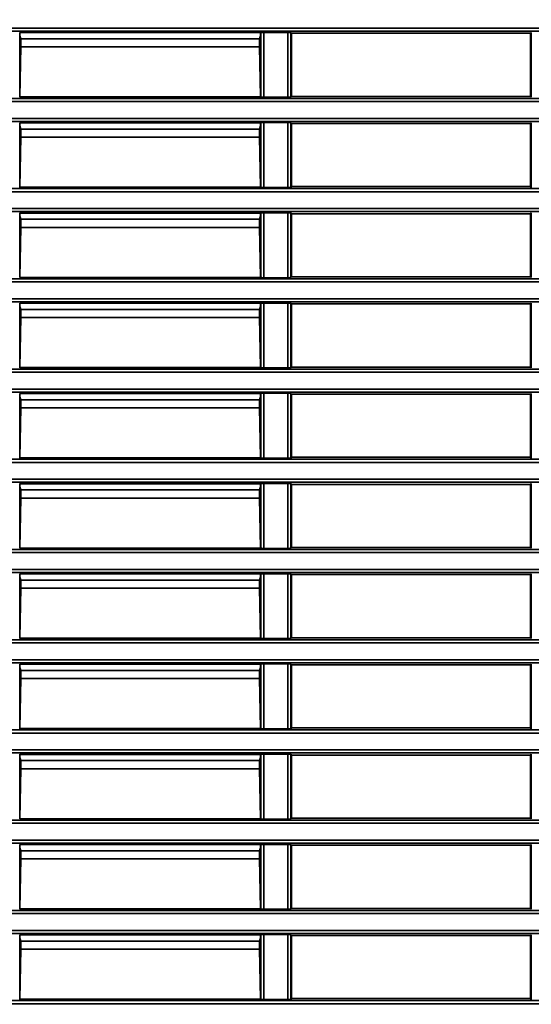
# Model space of a CAD drawing. Header units: millimetres. Extents: x 0 to 1118, y 0 to 864.
# Tile 232 of 250: x 1032 to 1043, y 458 to 478. Entities that reach past the tile are written whole.
import ezdxf

# ---------------------------------------------------------------- set-up
doc = ezdxf.new("R2010")
doc.units = ezdxf.units.MM
doc.styles.add('SLDTEXTSTYLE0', font='TXT', dxfattribs={"width": 0.605})
doc.dimstyles.new('SLDDIMSTYLE3', dxfattribs={"dimtxt": 4.233333, "dimasz": 4.572, "dimexe": 0, "dimexo": 0.0625, "dimgap": 1.058333, "dimtad": 0, "dimtih": 1, "dimtoh": 1, "dimdec": 1, "dimlfac": 4, "dimrnd": 1e-09, "dimzin": 4, "dimdsep": 46, "dimtxsty": 'SLDTEXTSTYLE0', "dimsah": 1, "dimcen": 0.09, "dimadec": 0, "dimazin": 1, "dimtfac": 1, "dimtofl": 0, "dimtmove": 0, "dimatfit": 3, "dimfxl": 1, "dimfrac": 2, "dimtolj": 1, "dimtzin": 12, "dimarcsym": 0})

# ---------------------------------------------------------------- blocks, each defined once
blk = doc.blocks.new('_D_21')
at = {"color": 7, "linetype": 'Continuous', "lineweight": 0}
for p, q in [((934.937, 497.024), (1079.54, 497.024)), ((1077.94, 497.024), (1077.94, 476.868)), ((1085.54, 475.898), (1084.084, 475.898)), ((1084.084, 475.898), (1084.084, 469.401)), ((1093.624, 475.898), (1095.079, 475.898)), ((1095.079, 475.898), (1095.079, 469.401)), ((1084.084, 469.401), (1085.54, 469.401)), ((1095.079, 469.401), (1093.624, 469.401)), ((1077.94, 448.274), (1077.94, 468.431)), ((934.937, 448.274), (1079.54, 448.274))]:
    blk.add_line(p, q, dxfattribs=at)
at = {"color": 7, "linetype": 'Continuous', "lineweight": 18}
for points in [[(1077.94, 497.024), (1077.178, 492.452), (1078.702, 492.452)], [(1077.94, 448.274), (1078.702, 452.846), (1077.178, 452.846)]]:
    blk.add_solid(points, dxfattribs=at)
at = {"color": 7, "linetype": 'Continuous', "lineweight": 18, "char_height": 4.2333, "attachment_point": 1, "style": 'SLDTEXTSTYLE0'}
for s, insert in [('3X', (1059.346, 474.858)), ('195.0', (1068.077, 474.858)), ('7.7', (1085.54, 474.858))]:
    blk.add_mtext(s, dxfattribs=dict(at, insert=insert))

msp = doc.modelspace()

# ---------------------------------------------------------------- linework, layer by layer
at = {"color": 7, "linetype": 'Continuous', "lineweight": 35}
for p, q in [((934.242, 478.098), (1048.962, 478.098)), ((1048.962, 478.036), (934.401, 478.036)), ((1032.087, 478.005), (1032.082, 478.009)), ((1032.082, 478.009), (1032.082, 476.664)), ((1032.087, 478.005), (1037.087, 478.005)), ((1032.087, 477.953), (1032.087, 478.005)), ((1037.087, 478.005), (1037.092, 478.009)), ((1037.087, 478.005), (1037.087, 477.953)), ((1037.092, 476.664), (1037.092, 478.009)), ((1037.154, 478.011), (1037.651, 478.011)), ((1037.154, 478.011), (1037.154, 476.663)), ((1037.651, 476.663), (1037.651, 478.011)), ((1037.713, 478.009), (1037.729, 477.993)), ((1037.713, 478.009), (1037.713, 476.664)), ((1042.695, 477.993), (1037.729, 477.993)), ((1037.729, 477.993), (1037.729, 476.68)), ((1042.695, 477.993), (1042.711, 478.009)), ((1042.695, 476.68), (1042.695, 477.993)), ((1042.711, 476.664), (1042.711, 478.009)), ((1032.087, 477.94), (1032.087, 477.953)), ((1032.108, 477.877), (1032.087, 477.94)), ((1032.108, 477.709), (1032.108, 477.877)), ((1032.108, 477.877), (1037.066, 477.877)), ((1037.066, 477.877), (1037.087, 477.94)), ((1037.066, 477.709), (1037.066, 477.877)), ((1037.087, 477.953), (1037.087, 477.94)), ((1032.086, 476.668), (1032.108, 477.709)), ((1032.108, 477.709), (1037.066, 477.709)), ((1037.088, 476.668), (1037.066, 477.709)), ((1048.962, 476.575), (933.7, 476.575)), ((934.048, 476.638), (1048.962, 476.638)), ((1032.082, 476.664), (1032.086, 476.668)), ((1032.086, 476.668), (1037.088, 476.668)), ((1037.092, 476.664), (1037.088, 476.668)), ((1037.651, 476.663), (1037.154, 476.663)), ((1037.729, 476.68), (1037.713, 476.664)), ((1042.695, 476.68), (1037.729, 476.68)), ((1042.711, 476.664), (1042.695, 476.68)), ((930.212, 476.223), (1048.962, 476.223)), ((1048.962, 476.161), (930.212, 476.161)), ((1032.087, 476.13), (1032.082, 476.134)), ((1032.082, 476.134), (1032.082, 474.789)), ((1032.087, 476.13), (1037.087, 476.13)), ((1032.087, 476.078), (1032.087, 476.13)), ((1032.087, 476.065), (1032.087, 476.078)), ((1032.108, 476.002), (1032.087, 476.065)), ((1032.108, 475.834), (1032.108, 476.002)), ((1032.108, 476.002), (1037.066, 476.002)), ((1037.066, 476.002), (1037.087, 476.065)), ((1037.066, 475.834), (1037.066, 476.002)), ((1037.087, 476.13), (1037.092, 476.134)), ((1037.087, 476.13), (1037.087, 476.078)), ((1037.087, 476.078), (1037.087, 476.065)), ((1037.092, 474.789), (1037.092, 476.134)), ((1037.154, 476.136), (1037.651, 476.136)), ((1037.154, 476.136), (1037.154, 474.788)), ((1037.651, 474.788), (1037.651, 476.136)), ((1037.713, 476.134), (1037.729, 476.118)), ((1037.713, 476.134), (1037.713, 474.789)), ((1042.695, 476.118), (1037.729, 476.118)), ((1037.729, 476.118), (1037.729, 474.805)), ((1042.695, 476.118), (1042.711, 476.134)), ((1042.695, 474.805), (1042.695, 476.118)), ((1042.711, 474.789), (1042.711, 476.134)), ((1032.086, 474.793), (1032.108, 475.834)), ((1032.108, 475.834), (1037.066, 475.834)), ((1037.088, 474.793), (1037.066, 475.834)), ((930.212, 474.763), (1048.962, 474.763)), ((1032.082, 474.789), (1032.086, 474.793)), ((1032.086, 474.793), (1037.088, 474.793)), ((1037.092, 474.789), (1037.088, 474.793)), ((1037.651, 474.788), (1037.154, 474.788)), ((1037.729, 474.805), (1037.713, 474.789)), ((1042.695, 474.805), (1037.729, 474.805)), ((1042.711, 474.789), (1042.695, 474.805)), ((1048.962, 474.7), (930.212, 474.7)), ((930.212, 474.348), (1048.962, 474.348)), ((1048.962, 474.286), (930.212, 474.286)), ((1032.087, 474.255), (1032.082, 474.259)), ((1032.082, 474.259), (1032.082, 472.914)), ((1032.087, 474.255), (1037.087, 474.255)), ((1032.087, 474.203), (1032.087, 474.255)), ((1032.087, 474.19), (1032.087, 474.203)), ((1032.108, 474.127), (1032.087, 474.19)), ((1032.108, 473.959), (1032.108, 474.127)), ((1032.108, 474.127), (1037.066, 474.127)), ((1037.066, 474.127), (1037.087, 474.19)), ((1037.066, 473.959), (1037.066, 474.127)), ((1037.087, 474.255), (1037.092, 474.259)), ((1037.087, 474.255), (1037.087, 474.203)), ((1037.087, 474.203), (1037.087, 474.19)), ((1037.092, 472.914), (1037.092, 474.259)), ((1037.154, 474.261), (1037.651, 474.261)), ((1037.154, 474.261), (1037.154, 472.913)), ((1037.651, 472.913), (1037.651, 474.261)), ((1037.713, 474.259), (1037.729, 474.243)), ((1037.713, 474.259), (1037.713, 472.914)), ((1042.695, 474.243), (1037.729, 474.243)), ((1037.729, 474.243), (1037.729, 472.93)), ((1042.695, 474.243), (1042.711, 474.259)), ((1042.695, 472.93), (1042.695, 474.243)), ((1042.711, 472.914), (1042.711, 474.259)), ((1032.086, 472.918), (1032.108, 473.959)), ((1032.108, 473.959), (1037.066, 473.959)), ((1037.088, 472.918), (1037.066, 473.959)), ((1021.473, 472.888), (1048.962, 472.888)), ((1032.082, 472.914), (1032.086, 472.918)), ((1032.086, 472.918), (1037.088, 472.918)), ((1037.092, 472.914), (1037.088, 472.918)), ((1037.651, 472.913), (1037.154, 472.913)), ((1037.729, 472.93), (1037.713, 472.914)), ((1042.695, 472.93), (1037.729, 472.93)), ((1042.711, 472.914), (1042.695, 472.93)), ((1048.962, 472.825), (1021.423, 472.825)), ((1021.423, 472.473), (1048.962, 472.473)), ((1048.962, 472.411), (1021.473, 472.411)), ((1032.087, 472.38), (1032.082, 472.384)), ((1032.082, 472.384), (1032.082, 471.039)), ((1032.087, 472.38), (1037.087, 472.38)), ((1032.087, 472.328), (1032.087, 472.38)), ((1032.087, 472.315), (1032.087, 472.328)), ((1032.108, 472.252), (1032.087, 472.315)), ((1037.066, 472.252), (1037.087, 472.315)), ((1037.087, 472.38), (1037.092, 472.384)), ((1037.087, 472.38), (1037.087, 472.328)), ((1037.087, 472.328), (1037.087, 472.315)), ((1037.092, 471.039), (1037.092, 472.384)), ((1037.154, 472.386), (1037.651, 472.386)), ((1037.154, 472.386), (1037.154, 471.038)), ((1037.651, 471.038), (1037.651, 472.386)), ((1037.713, 472.384), (1037.729, 472.368)), ((1037.713, 472.384), (1037.713, 471.039)), ((1042.695, 472.368), (1037.729, 472.368)), ((1037.729, 472.368), (1037.729, 471.055)), ((1042.695, 472.368), (1042.711, 472.384)), ((1042.695, 471.055), (1042.695, 472.368)), ((1042.711, 471.039), (1042.711, 472.384)), ((1032.086, 471.043), (1032.108, 472.084)), ((1032.108, 472.084), (1032.108, 472.252)), ((1032.108, 472.252), (1037.066, 472.252)), ((1032.108, 472.084), (1037.066, 472.084)), ((1037.066, 472.084), (1037.066, 472.252)), ((1037.088, 471.043), (1037.066, 472.084)), ((1032.082, 471.039), (1032.086, 471.043)), ((1032.086, 471.043), (1037.088, 471.043)), ((1037.092, 471.039), (1037.088, 471.043)), ((1037.651, 471.038), (1037.154, 471.038)), ((1037.729, 471.055), (1037.713, 471.039)), ((1042.695, 471.055), (1037.729, 471.055)), ((1042.711, 471.039), (1042.695, 471.055)), ((930.212, 471.013), (1048.962, 471.013)), ((1048.962, 470.95), (930.212, 470.95)), ((930.212, 470.598), (1048.962, 470.598)), ((1048.962, 470.536), (930.212, 470.536)), ((1032.087, 470.505), (1032.082, 470.509)), ((1032.082, 470.509), (1032.082, 469.164)), ((1032.087, 470.505), (1037.087, 470.505)), ((1032.087, 470.453), (1032.087, 470.505)), ((1032.087, 470.44), (1032.087, 470.453)), ((1032.108, 470.377), (1032.087, 470.44)), ((1037.066, 470.377), (1037.087, 470.44)), ((1037.087, 470.505), (1037.092, 470.509)), ((1037.087, 470.505), (1037.087, 470.453)), ((1037.087, 470.453), (1037.087, 470.44)), ((1037.092, 469.164), (1037.092, 470.509)), ((1037.154, 470.511), (1037.651, 470.511)), ((1037.154, 470.511), (1037.154, 469.163)), ((1037.651, 469.163), (1037.651, 470.511)), ((1037.713, 470.509), (1037.729, 470.493)), ((1037.713, 470.509), (1037.713, 469.164)), ((1042.695, 470.493), (1037.729, 470.493)), ((1037.729, 470.493), (1037.729, 469.18)), ((1042.695, 470.493), (1042.711, 470.509)), ((1042.695, 469.18), (1042.695, 470.493)), ((1042.711, 469.164), (1042.711, 470.509)), ((1032.108, 470.209), (1032.108, 470.377)), ((1032.108, 470.377), (1037.066, 470.377)), ((1037.066, 470.209), (1037.066, 470.377)), ((1032.086, 469.168), (1032.108, 470.209)), ((1032.108, 470.209), (1037.066, 470.209)), ((1037.088, 469.168), (1037.066, 470.209)), ((930.212, 469.138), (1048.962, 469.138)), ((1048.962, 469.075), (930.212, 469.075)), ((1032.082, 469.164), (1032.086, 469.168)), ((1032.086, 469.168), (1037.088, 469.168)), ((1037.092, 469.164), (1037.088, 469.168)), ((1037.651, 469.163), (1037.154, 469.163)), ((1037.729, 469.18), (1037.713, 469.164)), ((1042.695, 469.18), (1037.729, 469.18)), ((1042.711, 469.164), (1042.695, 469.18)), ((933.7, 468.723), (1048.962, 468.723)), ((1048.962, 468.661), (934.048, 468.661)), ((1032.087, 468.63), (1032.082, 468.634)), ((1032.082, 468.634), (1032.082, 467.289)), ((1032.087, 468.63), (1037.087, 468.63)), ((1032.087, 468.578), (1032.087, 468.63)), ((1037.087, 468.63), (1037.092, 468.634)), ((1037.087, 468.63), (1037.087, 468.578)), ((1037.092, 467.289), (1037.092, 468.634)), ((1037.154, 468.636), (1037.651, 468.636)), ((1037.154, 468.636), (1037.154, 467.288)), ((1037.651, 467.288), (1037.651, 468.636)), ((1037.713, 468.634), (1037.729, 468.618)), ((1037.713, 468.634), (1037.713, 467.289)), ((1042.695, 468.618), (1037.729, 468.618)), ((1037.729, 468.618), (1037.729, 467.305)), ((1042.695, 468.618), (1042.711, 468.634)), ((1042.695, 467.305), (1042.695, 468.618)), ((1042.711, 467.289), (1042.711, 468.634)), ((1032.087, 468.565), (1032.087, 468.578)), ((1032.108, 468.502), (1032.087, 468.565)), ((1032.108, 468.334), (1032.108, 468.502)), ((1032.108, 468.502), (1037.066, 468.502)), ((1037.066, 468.502), (1037.087, 468.565)), ((1037.066, 468.334), (1037.066, 468.502)), ((1037.087, 468.578), (1037.087, 468.565)), ((1032.086, 467.293), (1032.108, 468.334)), ((1032.108, 468.334), (1037.066, 468.334)), ((1037.088, 467.293), (1037.066, 468.334)), ((1048.962, 467.2), (934.242, 467.2)), ((934.401, 467.263), (1048.962, 467.263)), ((1032.082, 467.289), (1032.086, 467.293)), ((1032.086, 467.293), (1037.088, 467.293)), ((1037.092, 467.289), (1037.088, 467.293)), ((1037.651, 467.288), (1037.154, 467.288)), ((1037.729, 467.305), (1037.713, 467.289)), ((1042.695, 467.305), (1037.729, 467.305)), ((1042.711, 467.289), (1042.695, 467.305)), ((934.009, 466.848), (1048.962, 466.848)), ((1048.962, 466.786), (934.055, 466.786)), ((1032.087, 466.755), (1032.082, 466.759)), ((1032.082, 466.759), (1032.082, 465.414)), ((1032.087, 466.755), (1037.087, 466.755)), ((1032.087, 466.703), (1032.087, 466.755)), ((1037.087, 466.755), (1037.092, 466.759)), ((1037.087, 466.755), (1037.087, 466.703)), ((1037.092, 465.414), (1037.092, 466.759)), ((1037.154, 466.761), (1037.651, 466.761)), ((1037.154, 466.761), (1037.154, 465.413)), ((1037.651, 465.413), (1037.651, 466.761)), ((1037.713, 466.759), (1037.729, 466.743)), ((1037.713, 466.759), (1037.713, 465.414)), ((1042.695, 466.743), (1037.729, 466.743)), ((1037.729, 466.743), (1037.729, 465.43)), ((1042.695, 466.743), (1042.711, 466.759)), ((1042.695, 465.43), (1042.695, 466.743)), ((1042.711, 465.414), (1042.711, 466.759)), ((1032.087, 466.69), (1032.087, 466.703)), ((1032.108, 466.627), (1032.087, 466.69)), ((1032.108, 466.459), (1032.108, 466.627)), ((1032.108, 466.627), (1037.066, 466.627)), ((1037.066, 466.627), (1037.087, 466.69)), ((1037.066, 466.459), (1037.066, 466.627)), ((1037.087, 466.703), (1037.087, 466.69)), ((1032.086, 465.418), (1032.108, 466.459)), ((1032.108, 466.459), (1037.066, 466.459)), ((1037.088, 465.418), (1037.066, 466.459)), ((930.212, 465.388), (1048.962, 465.388)), ((1048.962, 465.325), (930.212, 465.325)), ((1032.082, 465.414), (1032.086, 465.418)), ((1032.086, 465.418), (1037.088, 465.418)), ((1037.092, 465.414), (1037.088, 465.418)), ((1037.651, 465.413), (1037.154, 465.413)), ((1037.729, 465.43), (1037.713, 465.414)), ((1042.695, 465.43), (1037.729, 465.43)), ((1042.711, 465.414), (1042.695, 465.43)), ((930.212, 464.973), (1048.962, 464.973)), ((1048.962, 464.911), (930.212, 464.911)), ((1032.087, 464.88), (1032.082, 464.884)), ((1032.082, 464.884), (1032.082, 463.539)), ((1032.087, 464.88), (1037.087, 464.88)), ((1032.087, 464.828), (1032.087, 464.88)), ((1032.087, 464.815), (1032.087, 464.828)), ((1032.108, 464.752), (1032.087, 464.815)), ((1032.108, 464.584), (1032.108, 464.752)), ((1032.108, 464.752), (1037.066, 464.752)), ((1037.066, 464.752), (1037.087, 464.815)), ((1037.066, 464.584), (1037.066, 464.752)), ((1037.087, 464.88), (1037.092, 464.884)), ((1037.087, 464.88), (1037.087, 464.828)), ((1037.087, 464.828), (1037.087, 464.815)), ((1037.092, 463.539), (1037.092, 464.884)), ((1037.154, 464.886), (1037.651, 464.886)), ((1037.154, 464.886), (1037.154, 463.538)), ((1037.651, 463.538), (1037.651, 464.886)), ((1037.713, 464.884), (1037.729, 464.868)), ((1037.713, 464.884), (1037.713, 463.539)), ((1042.695, 464.868), (1037.729, 464.868)), ((1037.729, 464.868), (1037.729, 463.555)), ((1042.695, 464.868), (1042.711, 464.884)), ((1042.695, 463.555), (1042.695, 464.868)), ((1042.711, 463.539), (1042.711, 464.884)), ((1032.086, 463.543), (1032.108, 464.584)), ((1032.108, 464.584), (1037.066, 464.584)), ((1037.088, 463.543), (1037.066, 464.584)), ((930.212, 463.513), (1048.962, 463.513)), ((1032.082, 463.539), (1032.086, 463.543)), ((1032.086, 463.543), (1037.088, 463.543)), ((1037.092, 463.539), (1037.088, 463.543)), ((1037.651, 463.538), (1037.154, 463.538)), ((1037.729, 463.555), (1037.713, 463.539)), ((1042.695, 463.555), (1037.729, 463.555)), ((1042.711, 463.539), (1042.695, 463.555)), ((1048.962, 463.45), (930.212, 463.45)), ((930.212, 463.098), (1048.962, 463.098)), ((1048.962, 463.036), (930.212, 463.036)), ((1032.087, 463.005), (1032.082, 463.009)), ((1032.082, 463.009), (1032.082, 461.664)), ((1032.087, 463.005), (1037.087, 463.005)), ((1032.087, 462.953), (1032.087, 463.005)), ((1032.087, 462.94), (1032.087, 462.953)), ((1032.108, 462.877), (1032.087, 462.94)), ((1032.108, 462.709), (1032.108, 462.877)), ((1032.108, 462.877), (1037.066, 462.877)), ((1037.066, 462.877), (1037.087, 462.94)), ((1037.066, 462.709), (1037.066, 462.877)), ((1037.087, 463.005), (1037.092, 463.009)), ((1037.087, 463.005), (1037.087, 462.953)), ((1037.087, 462.953), (1037.087, 462.94)), ((1037.092, 461.664), (1037.092, 463.009)), ((1037.154, 463.011), (1037.651, 463.011)), ((1037.154, 463.011), (1037.154, 461.663)), ((1037.651, 461.663), (1037.651, 463.011)), ((1037.713, 463.009), (1037.729, 462.993)), ((1037.713, 463.009), (1037.713, 461.664)), ((1042.695, 462.993), (1037.729, 462.993)), ((1037.729, 462.993), (1037.729, 461.68)), ((1042.695, 462.993), (1042.711, 463.009)), ((1042.695, 461.68), (1042.695, 462.993)), ((1042.711, 461.664), (1042.711, 463.009)), ((1032.086, 461.668), (1032.108, 462.709)), ((1032.108, 462.709), (1037.066, 462.709)), ((1037.088, 461.668), (1037.066, 462.709)), ((930.212, 461.638), (1048.962, 461.638)), ((1032.082, 461.664), (1032.086, 461.668)), ((1032.086, 461.668), (1037.088, 461.668)), ((1037.092, 461.664), (1037.088, 461.668)), ((1037.651, 461.663), (1037.154, 461.663)), ((1037.729, 461.68), (1037.713, 461.664)), ((1042.695, 461.68), (1037.729, 461.68)), ((1042.711, 461.664), (1042.695, 461.68)), ((1048.962, 461.575), (930.212, 461.575)), ((930.212, 461.223), (1048.962, 461.223)), ((1048.962, 461.161), (930.212, 461.161)), ((1032.087, 461.13), (1032.082, 461.134)), ((1032.082, 461.134), (1032.082, 459.789)), ((1032.087, 461.13), (1037.087, 461.13)), ((1032.087, 461.078), (1032.087, 461.13)), ((1032.087, 461.065), (1032.087, 461.078)), ((1032.108, 461.002), (1032.087, 461.065)), ((1037.066, 461.002), (1037.087, 461.065)), ((1037.087, 461.13), (1037.092, 461.134)), ((1037.087, 461.13), (1037.087, 461.078)), ((1037.087, 461.078), (1037.087, 461.065)), ((1037.092, 459.789), (1037.092, 461.134)), ((1037.154, 461.136), (1037.651, 461.136)), ((1037.154, 461.136), (1037.154, 459.788)), ((1037.651, 459.788), (1037.651, 461.136)), ((1037.713, 461.134), (1037.729, 461.118)), ((1037.713, 461.134), (1037.713, 459.789)), ((1042.695, 461.118), (1037.729, 461.118)), ((1037.729, 461.118), (1037.729, 459.805)), ((1042.695, 461.118), (1042.711, 461.134)), ((1042.695, 459.805), (1042.695, 461.118)), ((1042.711, 459.789), (1042.711, 461.134)), ((1032.086, 459.793), (1032.108, 460.834)), ((1032.108, 460.834), (1032.108, 461.002)), ((1032.108, 461.002), (1037.066, 461.002)), ((1032.108, 460.834), (1037.066, 460.834)), ((1037.066, 460.834), (1037.066, 461.002)), ((1037.088, 459.793), (1037.066, 460.834)), ((1032.082, 459.789), (1032.086, 459.793)), ((1032.086, 459.793), (1037.088, 459.793)), ((1037.092, 459.789), (1037.088, 459.793)), ((1037.651, 459.788), (1037.154, 459.788)), ((1037.729, 459.805), (1037.713, 459.789)), ((1042.695, 459.805), (1037.729, 459.805)), ((1042.711, 459.789), (1042.695, 459.805)), ((930.212, 459.763), (1048.962, 459.763)), ((1048.962, 459.7), (930.212, 459.7)), ((930.212, 459.348), (1048.962, 459.348)), ((1048.962, 459.286), (930.212, 459.286)), ((1032.087, 459.255), (1032.082, 459.259)), ((1032.082, 459.259), (1032.082, 457.914)), ((1032.087, 459.255), (1037.087, 459.255)), ((1032.087, 459.203), (1032.087, 459.255)), ((1032.087, 459.19), (1032.087, 459.203)), ((1032.108, 459.127), (1032.087, 459.19)), ((1037.066, 459.127), (1037.087, 459.19)), ((1037.087, 459.255), (1037.092, 459.259)), ((1037.087, 459.255), (1037.087, 459.203)), ((1037.087, 459.203), (1037.087, 459.19)), ((1037.092, 457.914), (1037.092, 459.259)), ((1037.154, 459.261), (1037.651, 459.261)), ((1037.154, 459.261), (1037.154, 457.913)), ((1037.651, 457.913), (1037.651, 459.261)), ((1037.713, 459.259), (1037.729, 459.243)), ((1037.713, 459.259), (1037.713, 457.914)), ((1042.695, 459.243), (1037.729, 459.243)), ((1037.729, 459.243), (1037.729, 457.93)), ((1042.695, 459.243), (1042.711, 459.259)), ((1042.695, 457.93), (1042.695, 459.243)), ((1042.711, 457.914), (1042.711, 459.259)), ((1032.108, 458.959), (1032.108, 459.127)), ((1032.108, 459.127), (1037.066, 459.127)), ((1037.066, 458.959), (1037.066, 459.127)), ((1032.086, 457.918), (1032.108, 458.959)), ((1032.108, 458.959), (1037.066, 458.959)), ((1037.088, 457.918), (1037.066, 458.959)), ((930.212, 457.888), (1048.962, 457.888)), ((1048.962, 457.825), (930.212, 457.825)), ((1032.082, 457.914), (1032.086, 457.918)), ((1032.086, 457.918), (1037.088, 457.918)), ((1037.092, 457.914), (1037.088, 457.918)), ((1037.651, 457.913), (1037.154, 457.913)), ((1037.729, 457.93), (1037.713, 457.914)), ((1042.695, 457.93), (1037.729, 457.93)), ((1042.711, 457.914), (1042.695, 457.93))]:
    msp.add_line(p, q, dxfattribs=at)
for centre, start_param, end_param in [((1037.154, 478.009), 1.570796, 3.124139), ((1037.651, 478.009), 0.017453, 1.570796), ((1037.154, 476.664), 3.159046, 4.712389), ((1037.651, 476.664), 4.712389, 6.265732), ((1037.154, 476.134), 1.570796, 3.124139), ((1037.651, 476.134), 0.017453, 1.570796), ((1037.154, 474.789), 3.159046, 4.712389), ((1037.651, 474.789), 4.712389, 6.265732), ((1037.154, 474.259), 1.570796, 3.124139), ((1037.651, 474.259), 0.017453, 1.570796), ((1037.154, 472.914), 3.159046, 4.712389), ((1037.651, 472.914), 4.712389, 6.265732), ((1037.154, 472.384), 1.570796, 3.124139), ((1037.651, 472.384), 0.017453, 1.570796), ((1037.154, 471.039), 3.159046, 4.712389), ((1037.651, 471.039), 4.712389, 6.265732), ((1037.154, 470.509), 1.570796, 3.124139), ((1037.651, 470.509), 0.017453, 1.570796), ((1037.154, 469.164), 3.159046, 4.712389), ((1037.651, 469.164), 4.712389, 6.265732), ((1037.154, 468.634), 1.570796, 3.124139), ((1037.651, 468.634), 0.017453, 1.570796), ((1037.154, 467.289), 3.159046, 4.712389), ((1037.651, 467.289), 4.712389, 6.265732), ((1037.154, 466.759), 1.570796, 3.124139), ((1037.651, 466.759), 0.017453, 1.570796), ((1037.154, 465.414), 3.159046, 4.712389), ((1037.651, 465.414), 4.712389, 6.265732), ((1037.154, 464.884), 1.570796, 3.124139), ((1037.651, 464.884), 0.017453, 1.570796), ((1037.154, 463.539), 3.159046, 4.712389), ((1037.651, 463.539), 4.712389, 6.265732), ((1037.154, 463.009), 1.570796, 3.124139), ((1037.651, 463.009), 0.017453, 1.570796), ((1037.154, 461.664), 3.159046, 4.712389), ((1037.651, 461.664), 4.712389, 6.265732), ((1037.154, 461.134), 1.570796, 3.124139), ((1037.651, 461.134), 0.017453, 1.570796), ((1037.154, 459.789), 3.159046, 4.712389), ((1037.651, 459.789), 4.712389, 6.265732), ((1037.154, 459.259), 1.570796, 3.124139), ((1037.651, 459.259), 0.017453, 1.570796), ((1037.154, 457.914), 3.159046, 4.712389), ((1037.651, 457.914), 4.712389, 6.265732)]:
    msp.add_ellipse(centre, major_axis=(0.0625, 0), ratio=0.017455, start_param=start_param, end_param=end_param, dxfattribs=at)

# ---------------------------------------------------------------- dimensions: what is measured, and where the dimension line sits
at = {"color": 7, "linetype": 'Continuous', "lineweight": 18}
dim = msp.add_linear_dim(base=(1077.94, 448.274), p1=(933.337, 497.024), p2=(933.337, 448.274), angle=90, text='3X <>', dimstyle='SLDDIMSTYLE3', dxfattribs=at)
dim.commit()
dim.dimension.update_dxf_attribs({"geometry": '_D_21', "text_midpoint": (1077.94, 472.649), "dimtype": 160})

doc.saveas('drawing.dxf')
